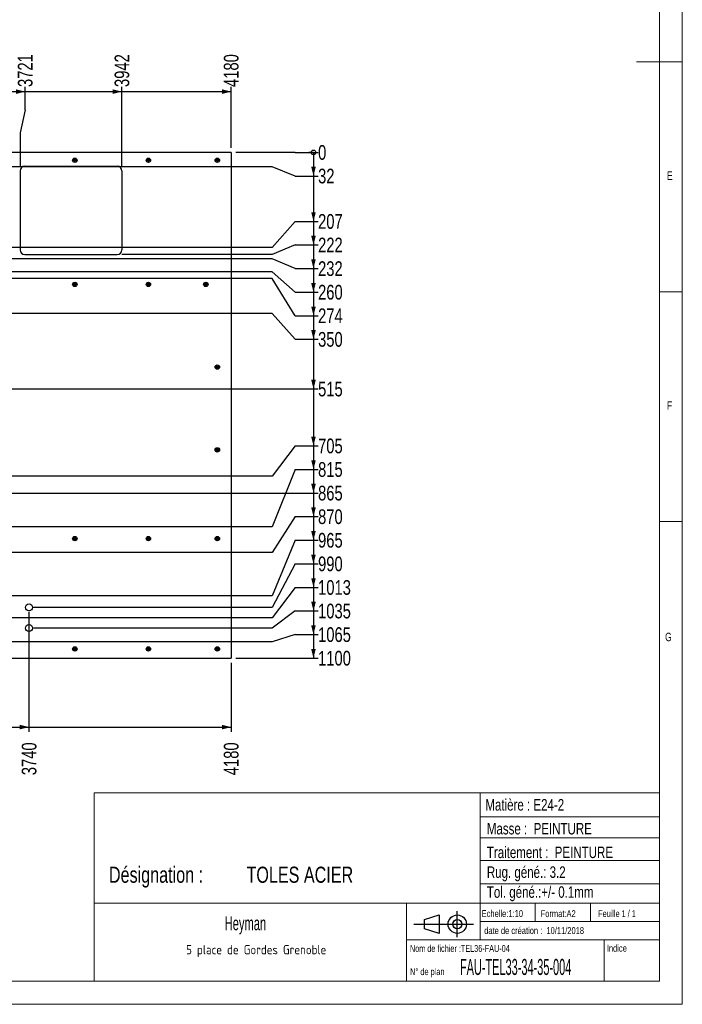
# Model space of a CAD drawing. Header units: millimetres. Extents: x 5 to 589, y 5 to 415.
# Tile 10 of 16: x 445 to 589, y 5 to 219. Entities that reach past the tile are written whole.
import ezdxf

# ---------------------------------------------------------------- set-up
doc = ezdxf.new("R2010")
doc.units = ezdxf.units.MM
doc.linetypes.add('CENTERX2', pattern=[20.32, 12.7, -2.54, 2.54, -2.54])
for name, color, linetype in [('COTES', 1, 'Continuous'), ('NOTES', 6, 'Continuous'), ('TRAIT-MIXTES', 3, 'CENTERX2')]:
    doc.layers.add(name, color=color, linetype=linetype)
doc.layers.add('TRAIT-FORT', color=4, linetype='Continuous', lineweight=25)
doc.styles.add('SLDTEXTSTYLE0', font='TXT', dxfattribs={"width": 0.75})
doc.styles.add('SLDTEXTSTYLE1', font='TXT', dxfattribs={"width": 0.7})
doc.styles.add('SLDTEXTSTYLE2', font='TXT', dxfattribs={"width": 0.692308})
doc.styles.add('SLDTEXTSTYLE3', font='TXT', dxfattribs={"width": 0.605})
doc.styles.add('SLDTEXTSTYLE4', font='ISOCP3', dxfattribs={"width": 0.96})
doc.styles.add('SLDTEXTSTYLE5', font='TXT', dxfattribs={"width": 0.660129})
doc.styles.add('SLDTEXTSTYLE6', font='TXT', dxfattribs={"width": 0.508933})
doc.dimstyles.new('SLDDIMSTYLE0', dxfattribs={"dimtxt": 3.2, "dimasz": 0.333333, "dimexe": 0, "dimexo": 0.0625, "dimgap": 0.8, "dimtad": 0, "dimtih": 1, "dimtoh": 1, "dimdec": 0, "dimlfac": 10, "dimrnd": 1e-09, "dimdsep": 46, "dimtxsty": 'SLDTEXTSTYLE0', "dimblk1": 'ORIGIN', "dimblk2": 'ORIGIN', "dimsah": 1, "dimcen": 0.09, "dimadec": 0, "dimazin": 2, "dimtfac": 1, "dimtdec": 0, "dimtofl": 0, "dimtmove": 0, "dimatfit": 3, "dimldrblk": 'ORIGIN', "dimfxl": 1, "dimfrac": 2, "dimtolj": 1, "dimtzin": 12, "dimarcsym": 0})
doc.dimstyles.new('SLDDIMSTYLE1', dxfattribs={"dimtxt": 3.2, "dimasz": 2, "dimexe": 0, "dimexo": 0.0625, "dimgap": 0.8, "dimtad": 0, "dimtih": 1, "dimtoh": 1, "dimdec": 0, "dimlfac": 10, "dimrnd": 1e-09, "dimzin": 12, "dimdsep": 46, "dimtxsty": 'SLDTEXTSTYLE0', "dimsah": 1, "dimcen": 0.09, "dimadec": 0, "dimazin": 3, "dimtfac": 1, "dimtdec": 0, "dimtofl": 0, "dimtmove": 0, "dimatfit": 3, "dimfxl": 1, "dimfrac": 2, "dimtolj": 1, "dimtzin": 12, "dimarcsym": 0})

# ---------------------------------------------------------------- blocks, each defined once
blk = doc.blocks.new('Bloc2')
for p, q in [((2.32, 3.8), (5.55, 4.8)), ((5.55, 4.8), (5.55, 0.8)), ((9.48, 0), (9.48, 5.6)), ((0, 2.8), (12.98, 2.8)), ((2.32, 1.8), (2.32, 3.8)), ((5.55, 0.8), (2.32, 1.8))]:
    blk.add_line(p, q)
for radius in [2, 1]:
    blk.add_circle((9.48, 2.8), radius)
blk = doc.blocks.new('SW_NOTE_5')
at = {"layer": 'NOTES', "color": 0, "insert": (16.91, 2.58), "char_height": 2, "attachment_point": 2, "style": 'SLDTEXTSTYLE4'}
blk.add_mtext('5 place de Gordes Grenoble', dxfattribs=at)
blk = doc.blocks.new('SW_NOTE_6')
at = {"layer": 'NOTES', "color": 0, "char_height": 3.5, "attachment_point": 1, "style": 'SLDTEXTSTYLE0'}
for s, insert in [('Désignation :', (0, 4.51)), ('TOLES ACIER', (29.93, 4.51))]:
    blk.add_mtext(s, dxfattribs=dict(at, insert=insert))
blk = doc.blocks.new('_D_23')
at = {"layer": 'COTES', "color": 1, "transparency": 16777216}
for p, q in [((446.85, 90.34), (446.85, 64.29)), ((442.2, 65.29), (446.85, 65.29))]:
    blk.add_line(p, q, dxfattribs=at)
blk.add_solid([(446.85, 65.29), (444.85, 65.79), (444.85, 64.79)], dxfattribs=at)
at = {"layer": 'COTES', "color": 1, "transparency": 16777216, "insert": (445.27, 54.83), "char_height": 3.2, "attachment_point": 1, "rotation": 90, "style": 'SLDTEXTSTYLE0'}
blk.add_mtext('3740', dxfattribs=at)
blk = doc.blocks.new('_D_24')
at = {"layer": 'COTES', "color": 1, "transparency": 16777216}
for p, q in [((490.83, 79.29), (490.83, 64.29)), ((446.85, 65.29), (490.83, 65.29))]:
    blk.add_line(p, q, dxfattribs=at)
blk.add_solid([(490.83, 65.29), (488.83, 65.79), (488.83, 64.79)], dxfattribs=at)
at = {"layer": 'COTES', "color": 1, "transparency": 16777216, "insert": (489.24, 54.83), "char_height": 3.2, "attachment_point": 1, "rotation": 90, "style": 'SLDTEXTSTYLE0'}
blk.add_mtext('4180', dxfattribs=at)
blk = doc.blocks.new('_D_36')
at = {"layer": 'COTES', "color": 1, "transparency": 16777216}
for p, q in [((440.88, 203.52), (446.01, 203.52)), ((446.01, 199.52), (446.01, 204.52)), ((446.01, 199.52), (444.93, 194.52)), ((444.93, 194.52), (444.93, 187.29))]:
    blk.add_line(p, q, dxfattribs=at)
blk.add_solid([(446.01, 203.52), (444.01, 204.02), (444.01, 203.02)], dxfattribs=at)
at = {"layer": 'COTES', "color": 1, "transparency": 16777216, "insert": (444.42, 204.52), "char_height": 3.2, "attachment_point": 1, "rotation": 90, "style": 'SLDTEXTSTYLE0'}
blk.add_mtext('3721', dxfattribs=at)
blk = doc.blocks.new('_D_37')
at = {"layer": 'COTES', "color": 1, "transparency": 16777216}
for p, q in [((446.01, 203.52), (467.05, 203.52)), ((467.05, 187.29), (467.05, 204.52))]:
    blk.add_line(p, q, dxfattribs=at)
blk.add_solid([(467.05, 203.52), (465.05, 204.02), (465.05, 203.02)], dxfattribs=at)
at = {"layer": 'COTES', "color": 1, "transparency": 16777216, "insert": (465.47, 204.52), "char_height": 3.2, "attachment_point": 1, "rotation": 90, "style": 'SLDTEXTSTYLE0'}
blk.add_mtext('3942', dxfattribs=at)
blk = doc.blocks.new('_D_38')
at = {"layer": 'COTES', "color": 1, "transparency": 16777216}
for p, q in [((467.05, 203.52), (490.83, 203.52)), ((490.83, 191.29), (490.83, 204.52))]:
    blk.add_line(p, q, dxfattribs=at)
blk.add_solid([(490.83, 203.52), (488.83, 204.02), (488.83, 203.02)], dxfattribs=at)
at = {"layer": 'COTES', "color": 1, "transparency": 16777216, "insert": (489.24, 204.52), "char_height": 3.2, "attachment_point": 1, "rotation": 90, "style": 'SLDTEXTSTYLE0'}
blk.add_mtext('4180', dxfattribs=at)
blk = doc.blocks.new('_Origin')
at = {"color": 0, "linetype": 'ByBlock', "lineweight": -2}
blk.add_line((0, 0), (-1, 0), dxfattribs=at)
blk.add_circle((0, 0), 0.5, dxfattribs=at)
blk = doc.blocks.new('_D_54')
at = {"layer": 'COTES', "color": 1, "transparency": 16777216}
for p, q in [((499.75, 190.29), (491.83, 190.29)), ((504.75, 190.29), (499.75, 190.29)), ((504.75, 190.29), (509.75, 190.29))]:
    blk.add_line(p, q, dxfattribs=at)
blk.add_blockref('_Origin', (508.75, 190.29), dxfattribs=at)
at = {"layer": 'COTES', "color": 1, "transparency": 16777216, "insert": (509.75, 191.88), "char_height": 3.2, "attachment_point": 1, "style": 'SLDTEXTSTYLE0'}
blk.add_mtext('0', dxfattribs=at)
blk = doc.blocks.new('_D_55')
at = {"layer": 'COTES', "color": 1, "transparency": 16777216}
for p, q in [((508.75, 190.29), (508.75, 185.16)), ((499.75, 187.14), (404.65, 187.14)), ((504.75, 185.16), (499.75, 187.14)), ((504.75, 185.16), (509.75, 185.16))]:
    blk.add_line(p, q, dxfattribs=at)
blk.add_solid([(508.75, 185.16), (509.25, 187.16), (508.25, 187.16)], dxfattribs=at)
at = {"layer": 'COTES', "color": 1, "transparency": 16777216, "insert": (509.75, 186.75), "char_height": 3.2, "attachment_point": 1, "style": 'SLDTEXTSTYLE0'}
blk.add_mtext('32', dxfattribs=at)
blk = doc.blocks.new('_D_56')
at = {"layer": 'COTES', "color": 1, "transparency": 16777216}
for p, q in [((508.75, 185.16), (508.75, 175.29)), ((504.75, 175.29), (499.75, 169.64)), ((504.75, 175.29), (509.75, 175.29)), ((499.75, 169.64), (374.35, 169.64))]:
    blk.add_line(p, q, dxfattribs=at)
blk.add_solid([(508.75, 175.29), (509.25, 177.29), (508.25, 177.29)], dxfattribs=at)
at = {"layer": 'COTES', "color": 1, "transparency": 16777216, "insert": (509.75, 176.88), "char_height": 3.2, "attachment_point": 1, "style": 'SLDTEXTSTYLE0'}
blk.add_mtext('207', dxfattribs=at)
blk = doc.blocks.new('_D_57')
at = {"layer": 'COTES', "color": 1, "transparency": 16777216}
for p, q in [((508.75, 175.29), (508.75, 170.16)), ((504.75, 170.16), (499.75, 168.09)), ((504.75, 170.16), (509.75, 170.16)), ((499.75, 168.09), (467.05, 168.09))]:
    blk.add_line(p, q, dxfattribs=at)
blk.add_solid([(508.75, 170.16), (509.25, 172.16), (508.25, 172.16)], dxfattribs=at)
at = {"layer": 'COTES', "color": 1, "transparency": 16777216, "insert": (509.75, 171.75), "char_height": 3.2, "attachment_point": 1, "style": 'SLDTEXTSTYLE0'}
blk.add_mtext('222', dxfattribs=at)
blk = doc.blocks.new('_D_58')
at = {"layer": 'COTES', "color": 1, "transparency": 16777216}
for p, q in [((508.75, 170.16), (508.75, 165.03)), ((499.75, 167.14), (404.65, 167.14)), ((504.75, 165.03), (499.75, 167.14)), ((504.75, 165.03), (509.75, 165.03))]:
    blk.add_line(p, q, dxfattribs=at)
blk.add_solid([(508.75, 165.03), (509.25, 167.03), (508.25, 167.03)], dxfattribs=at)
at = {"layer": 'COTES', "color": 1, "transparency": 16777216, "insert": (509.75, 166.62), "char_height": 3.2, "attachment_point": 1, "style": 'SLDTEXTSTYLE0'}
blk.add_mtext('232', dxfattribs=at)
blk = doc.blocks.new('_D_59')
at = {"layer": 'COTES', "color": 1, "transparency": 16777216}
for p, q in [((508.75, 165.03), (508.75, 159.9)), ((499.75, 164.29), (441.93, 164.29)), ((504.75, 159.9), (499.75, 164.29)), ((504.75, 159.9), (509.75, 159.9))]:
    blk.add_line(p, q, dxfattribs=at)
blk.add_solid([(508.75, 159.9), (509.25, 161.9), (508.25, 161.9)], dxfattribs=at)
at = {"layer": 'COTES', "color": 1, "transparency": 16777216, "insert": (509.75, 161.49), "char_height": 3.2, "attachment_point": 1, "style": 'SLDTEXTSTYLE0'}
blk.add_mtext('260', dxfattribs=at)
blk = doc.blocks.new('_D_60')
at = {"layer": 'COTES', "color": 1, "transparency": 16777216}
for p, q in [((499.75, 162.84), (371.85, 162.84)), ((504.75, 154.77), (499.75, 162.84)), ((508.75, 159.9), (508.75, 154.77)), ((504.75, 154.77), (509.75, 154.77))]:
    blk.add_line(p, q, dxfattribs=at)
blk.add_solid([(508.75, 154.77), (509.25, 156.77), (508.25, 156.77)], dxfattribs=at)
at = {"layer": 'COTES', "color": 1, "transparency": 16777216, "insert": (509.75, 156.36), "char_height": 3.2, "attachment_point": 1, "style": 'SLDTEXTSTYLE0'}
blk.add_mtext('274', dxfattribs=at)
blk = doc.blocks.new('_D_61')
at = {"layer": 'COTES', "color": 1, "transparency": 16777216}
for p, q in [((499.75, 155.29), (427.83, 155.29)), ((504.75, 149.64), (499.75, 155.29)), ((508.75, 154.77), (508.75, 149.64)), ((504.75, 149.64), (509.75, 149.64))]:
    blk.add_line(p, q, dxfattribs=at)
blk.add_solid([(508.75, 149.64), (509.25, 151.64), (508.25, 151.64)], dxfattribs=at)
at = {"layer": 'COTES', "color": 1, "transparency": 16777216, "insert": (509.75, 151.23), "char_height": 3.2, "attachment_point": 1, "style": 'SLDTEXTSTYLE0'}
blk.add_mtext('350', dxfattribs=at)
blk = doc.blocks.new('_D_62')
at = {"layer": 'COTES', "color": 1, "transparency": 16777216}
for p, q in [((508.75, 149.64), (508.75, 138.84)), ((381.75, 138.84), (509.75, 138.84))]:
    blk.add_line(p, q, dxfattribs=at)
blk.add_solid([(508.75, 138.84), (509.25, 140.84), (508.25, 140.84)], dxfattribs=at)
at = {"layer": 'COTES', "color": 1, "transparency": 16777216, "insert": (509.75, 140.43), "char_height": 3.2, "attachment_point": 1, "style": 'SLDTEXTSTYLE0'}
blk.add_mtext('515', dxfattribs=at)
blk = doc.blocks.new('_D_63')
at = {"layer": 'COTES', "color": 1, "transparency": 16777216}
for p, q in [((508.75, 138.84), (508.75, 126.47)), ((504.75, 126.47), (499.75, 119.84)), ((504.75, 126.47), (509.75, 126.47)), ((499.75, 119.84), (381.75, 119.84))]:
    blk.add_line(p, q, dxfattribs=at)
blk.add_solid([(508.75, 126.47), (509.25, 128.47), (508.25, 128.47)], dxfattribs=at)
at = {"layer": 'COTES', "color": 1, "transparency": 16777216, "insert": (509.75, 128.05), "char_height": 3.2, "attachment_point": 1, "style": 'SLDTEXTSTYLE0'}
blk.add_mtext('705', dxfattribs=at)
blk = doc.blocks.new('_D_64')
at = {"layer": 'COTES', "color": 1, "transparency": 16777216}
for p, q in [((508.75, 126.47), (508.75, 121.34)), ((504.75, 121.34), (499.75, 108.84)), ((504.75, 121.34), (509.75, 121.34)), ((499.75, 108.84), (367.85, 108.84))]:
    blk.add_line(p, q, dxfattribs=at)
blk.add_solid([(508.75, 121.34), (509.25, 123.34), (508.25, 123.34)], dxfattribs=at)
at = {"layer": 'COTES', "color": 1, "transparency": 16777216, "insert": (509.75, 122.92), "char_height": 3.2, "attachment_point": 1, "style": 'SLDTEXTSTYLE0'}
blk.add_mtext('815', dxfattribs=at)
blk = doc.blocks.new('_D_65')
at = {"layer": 'COTES', "color": 1, "transparency": 16777216}
for p, q in [((508.75, 121.34), (508.75, 116.21)), ((377.85, 116.21), (372.85, 103.84)), ((377.85, 116.21), (509.75, 116.21)), ((372.85, 103.84), (367.85, 103.84))]:
    blk.add_line(p, q, dxfattribs=at)
blk.add_solid([(508.75, 116.21), (509.25, 118.21), (508.25, 118.21)], dxfattribs=at)
at = {"layer": 'COTES', "color": 1, "transparency": 16777216, "insert": (509.75, 117.79), "char_height": 3.2, "attachment_point": 1, "style": 'SLDTEXTSTYLE0'}
blk.add_mtext('865', dxfattribs=at)
blk = doc.blocks.new('_D_66')
at = {"layer": 'COTES', "color": 1, "transparency": 16777216}
for p, q in [((508.75, 116.21), (508.75, 111.08)), ((504.75, 111.08), (499.75, 103.29)), ((504.75, 111.08), (509.75, 111.08)), ((499.75, 103.29), (427.83, 103.29))]:
    blk.add_line(p, q, dxfattribs=at)
blk.add_solid([(508.75, 111.08), (509.25, 113.08), (508.25, 113.08)], dxfattribs=at)
at = {"layer": 'COTES', "color": 1, "transparency": 16777216, "insert": (509.75, 112.66), "char_height": 3.2, "attachment_point": 1, "style": 'SLDTEXTSTYLE0'}
blk.add_mtext('870', dxfattribs=at)
blk = doc.blocks.new('_D_67')
at = {"layer": 'COTES', "color": 1, "transparency": 16777216}
for p, q in [((508.75, 111.08), (508.75, 105.95)), ((504.75, 105.95), (499.75, 93.84)), ((504.75, 105.95), (509.75, 105.95)), ((499.75, 93.84), (388.35, 93.84))]:
    blk.add_line(p, q, dxfattribs=at)
blk.add_solid([(508.75, 105.95), (509.25, 107.95), (508.25, 107.95)], dxfattribs=at)
at = {"layer": 'COTES', "color": 1, "transparency": 16777216, "insert": (509.75, 107.53), "char_height": 3.2, "attachment_point": 1, "style": 'SLDTEXTSTYLE0'}
blk.add_mtext('965', dxfattribs=at)
blk = doc.blocks.new('_D_68')
at = {"layer": 'COTES', "color": 1, "transparency": 16777216}
for p, q in [((508.75, 105.95), (508.75, 100.82)), ((504.75, 100.82), (499.75, 91.34)), ((504.75, 100.82), (509.75, 100.82)), ((499.75, 91.34), (447.85, 91.34))]:
    blk.add_line(p, q, dxfattribs=at)
blk.add_solid([(508.75, 100.82), (509.25, 102.82), (508.25, 102.82)], dxfattribs=at)
at = {"layer": 'COTES', "color": 1, "transparency": 16777216, "insert": (509.75, 102.4), "char_height": 3.2, "attachment_point": 1, "style": 'SLDTEXTSTYLE0'}
blk.add_mtext('990', dxfattribs=at)
blk = doc.blocks.new('_D_69')
at = {"layer": 'COTES', "color": 1, "transparency": 16777216}
for p, q in [((508.75, 100.82), (508.75, 95.68)), ((504.75, 95.68), (499.75, 89.04)), ((504.75, 95.68), (509.75, 95.68)), ((499.75, 89.04), (431.9, 89.04))]:
    blk.add_line(p, q, dxfattribs=at)
blk.add_solid([(508.75, 95.68), (509.25, 97.68), (508.25, 97.68)], dxfattribs=at)
at = {"layer": 'COTES', "color": 1, "transparency": 16777216, "insert": (509.75, 97.27), "char_height": 3.2, "attachment_point": 1, "style": 'SLDTEXTSTYLE0'}
blk.add_mtext('1013', dxfattribs=at)
blk = doc.blocks.new('_D_70')
at = {"layer": 'COTES', "color": 1, "transparency": 16777216}
for p, q in [((508.75, 95.68), (508.75, 90.55)), ((504.75, 90.55), (499.75, 86.84)), ((504.75, 90.55), (509.75, 90.55)), ((499.75, 86.84), (447.85, 86.84))]:
    blk.add_line(p, q, dxfattribs=at)
blk.add_solid([(508.75, 90.55), (509.25, 92.55), (508.25, 92.55)], dxfattribs=at)
at = {"layer": 'COTES', "color": 1, "transparency": 16777216, "insert": (509.75, 92.14), "char_height": 3.2, "attachment_point": 1, "style": 'SLDTEXTSTYLE0'}
blk.add_mtext('1035', dxfattribs=at)
blk = doc.blocks.new('_D_71')
at = {"layer": 'COTES', "color": 1, "transparency": 16777216}
for p, q in [((508.75, 90.55), (508.75, 85.42)), ((499.75, 83.84), (388.35, 83.84)), ((504.75, 85.42), (499.75, 83.84)), ((504.75, 85.42), (509.75, 85.42))]:
    blk.add_line(p, q, dxfattribs=at)
blk.add_solid([(508.75, 85.42), (509.25, 87.42), (508.25, 87.42)], dxfattribs=at)
at = {"layer": 'COTES', "color": 1, "transparency": 16777216, "insert": (509.75, 87.01), "char_height": 3.2, "attachment_point": 1, "style": 'SLDTEXTSTYLE0'}
blk.add_mtext('1065', dxfattribs=at)
blk = doc.blocks.new('_D_72')
at = {"layer": 'COTES', "color": 1, "transparency": 16777216}
for p, q in [((508.75, 85.42), (508.75, 80.29)), ((491.83, 80.29), (509.75, 80.29))]:
    blk.add_line(p, q, dxfattribs=at)
blk.add_solid([(508.75, 80.29), (509.25, 82.29), (508.25, 82.29)], dxfattribs=at)
at = {"layer": 'COTES', "color": 1, "transparency": 16777216, "insert": (509.75, 81.88), "char_height": 3.2, "attachment_point": 1, "style": 'SLDTEXTSTYLE0'}
blk.add_mtext('1100', dxfattribs=at)
blk = doc.blocks.new('SW_CENTERMARKSYMBOL_25')
at = {"layer": 'TRAIT-MIXTES', "color": 0}
for p, q in [((-0.25, 0), (-0.49, 0)), ((0, 0), (-0.25, 0)), ((0, 0.25), (0, 0.49)), ((0, 0), (0, 0.25)), ((0, 0), (0, -0.25)), ((0, 0), (0.25, 0)), ((0.25, 0), (0.49, 0)), ((0, -0.25), (0, -0.49))]:
    blk.add_line(p, q, dxfattribs=at)
blk = doc.blocks.new('SW_CENTERMARKSYMBOL_26')
at = {"layer": 'TRAIT-MIXTES', "color": 0}
for p, q in [((-0.25, 0), (-0.49, 0)), ((0, 0), (-0.25, 0)), ((0, 0.25), (0, 0.49)), ((0, 0), (0, 0.25)), ((0, 0), (0, -0.25)), ((0, 0), (0.25, 0)), ((0.25, 0), (0.49, 0)), ((0, -0.25), (0, -0.49))]:
    blk.add_line(p, q, dxfattribs=at)
blk = doc.blocks.new('SW_CENTERMARKSYMBOL_27')
at = {"layer": 'TRAIT-MIXTES', "color": 0}
for p, q in [((-0.25, 0), (-0.49, 0)), ((0, 0), (-0.25, 0)), ((0, 0.25), (0, 0.49)), ((0, 0), (0, 0.25)), ((0, 0), (0, -0.25)), ((0, 0), (0.25, 0)), ((0.25, 0), (0.49, 0)), ((0, -0.25), (0, -0.49))]:
    blk.add_line(p, q, dxfattribs=at)
blk = doc.blocks.new('SW_CENTERMARKSYMBOL_28')
at = {"layer": 'TRAIT-MIXTES', "color": 0}
for p, q in [((-0.25, 0), (-0.49, 0)), ((0, 0), (-0.25, 0)), ((0, 0.25), (0, 0.49)), ((0, 0), (0, 0.25)), ((0, 0), (0, -0.25)), ((0, 0), (0.25, 0)), ((0.25, 0), (0.49, 0)), ((0, -0.25), (0, -0.49))]:
    blk.add_line(p, q, dxfattribs=at)
blk = doc.blocks.new('SW_CENTERMARKSYMBOL_29')
at = {"layer": 'TRAIT-MIXTES', "color": 0}
for p, q in [((-0.25, 0), (-0.49, 0)), ((0, 0), (-0.25, 0)), ((0, 0.25), (0, 0.49)), ((0, 0), (0, 0.25)), ((0, 0), (0, -0.25)), ((0, 0), (0.25, 0)), ((0.25, 0), (0.49, 0)), ((0, -0.25), (0, -0.49))]:
    blk.add_line(p, q, dxfattribs=at)
blk = doc.blocks.new('SW_CENTERMARKSYMBOL_30')
at = {"layer": 'TRAIT-MIXTES', "color": 0}
for p, q in [((-0.25, 0), (-0.49, 0)), ((0, 0), (-0.25, 0)), ((0, 0.25), (0, 0.49)), ((0, 0), (0, 0.25)), ((0, 0), (0, -0.25)), ((0, 0), (0.25, 0)), ((0.25, 0), (0.49, 0)), ((0, -0.25), (0, -0.49))]:
    blk.add_line(p, q, dxfattribs=at)
blk = doc.blocks.new('SW_CENTERMARKSYMBOL_31')
at = {"layer": 'TRAIT-MIXTES', "color": 0}
for p, q in [((-0.25, 0), (-0.49, 0)), ((0, 0), (-0.25, 0)), ((0, 0.25), (0, 0.49)), ((0, 0), (0, 0.25)), ((0, 0), (0, -0.25)), ((0, 0), (0.25, 0)), ((0.25, 0), (0.49, 0)), ((0, -0.25), (0, -0.49))]:
    blk.add_line(p, q, dxfattribs=at)
blk = doc.blocks.new('SW_CENTERMARKSYMBOL_32')
at = {"layer": 'TRAIT-MIXTES', "color": 0}
for p, q in [((-0.25, 0), (-0.49, 0)), ((0, 0), (-0.25, 0)), ((0, 0.25), (0, 0.49)), ((0, 0), (0, 0.25)), ((0, 0), (0, -0.25)), ((0, 0), (0.25, 0)), ((0.25, 0), (0.49, 0)), ((0, -0.25), (0, -0.49))]:
    blk.add_line(p, q, dxfattribs=at)
blk = doc.blocks.new('SW_CENTERMARKSYMBOL_33')
at = {"layer": 'TRAIT-MIXTES', "color": 0}
for p, q in [((-0.25, 0), (-0.49, 0)), ((0, 0), (-0.25, 0)), ((0, 0.25), (0, 0.49)), ((0, 0), (0, 0.25)), ((0, 0), (0, -0.25)), ((0, 0), (0.25, 0)), ((0.25, 0), (0.49, 0)), ((0, -0.25), (0, -0.49))]:
    blk.add_line(p, q, dxfattribs=at)
blk = doc.blocks.new('SW_CENTERMARKSYMBOL_34')
at = {"layer": 'TRAIT-MIXTES', "color": 0}
for p, q in [((-0.25, 0), (-0.49, 0)), ((0, 0), (-0.25, 0)), ((0, 0.25), (0, 0.49)), ((0, 0), (0, 0.25)), ((0, 0), (0, -0.25)), ((0, 0), (0.25, 0)), ((0.25, 0), (0.49, 0)), ((0, -0.25), (0, -0.49))]:
    blk.add_line(p, q, dxfattribs=at)
blk = doc.blocks.new('SW_CENTERMARKSYMBOL_36')
at = {"layer": 'TRAIT-MIXTES', "color": 0}
for p, q in [((-0.25, 0), (-0.49, 0)), ((0, 0), (-0.25, 0)), ((0, 0.25), (0, 0.49)), ((0, 0), (0, 0.25)), ((0, 0), (0, -0.25)), ((0, 0), (0.25, 0)), ((0.25, 0), (0.49, 0)), ((0, -0.25), (0, -0.49))]:
    blk.add_line(p, q, dxfattribs=at)
blk = doc.blocks.new('SW_CENTERMARKSYMBOL_37')
at = {"layer": 'TRAIT-MIXTES', "color": 0}
for p, q in [((-0.25, 0), (-0.49, 0)), ((0, 0), (-0.25, 0)), ((0, 0.25), (0, 0.49)), ((0, 0), (0, 0.25)), ((0, 0), (0, -0.25)), ((0, 0), (0.25, 0)), ((0.25, 0), (0.49, 0)), ((0, -0.25), (0, -0.49))]:
    blk.add_line(p, q, dxfattribs=at)
blk = doc.blocks.new('SW_CENTERMARKSYMBOL_38')
at = {"layer": 'TRAIT-MIXTES', "color": 0}
for p, q in [((-0.25, 0), (-0.49, 0)), ((0, 0), (-0.25, 0)), ((0, 0.25), (0, 0.49)), ((0, 0), (0, 0.25)), ((0, 0), (0, -0.25)), ((0, 0), (0.25, 0)), ((0.25, 0), (0.49, 0)), ((0, -0.25), (0, -0.49))]:
    blk.add_line(p, q, dxfattribs=at)
blk = doc.blocks.new('SW_CENTERMARKSYMBOL_39')
at = {"layer": 'TRAIT-MIXTES', "color": 0}
for p, q in [((-0.25, 0), (-0.49, 0)), ((0, 0), (-0.25, 0)), ((0, 0.25), (0, 0.49)), ((0, 0), (0, 0.25)), ((0, 0), (0, -0.25)), ((0, 0), (0.25, 0)), ((0.25, 0), (0.49, 0)), ((0, -0.25), (0, -0.49))]:
    blk.add_line(p, q, dxfattribs=at)

msp = doc.modelspace()

# ---------------------------------------------------------------- linework, layer by layer
at = {"color": 7, "linetype": 'Continuous', "lineweight": 18}
for p, q in [((589, 5), (589, 415)), ((584, 10), (584, 410)), ((589, 210), (579, 210)), ((584, 160), (589, 160)), ((589, 110), (584, 110)), ((461, 51), (461, 10)), ((584, 51), (461, 51)), ((545, 51), (545, 19)), ((584, 51), (584, 10)), ((545, 45.75642), (584, 45.75642)), ((545, 41.17842), (584, 41.17842)), ((545, 36.24486), (584, 36.24486)), ((545, 31.17795), (584, 31.17795)), ((461, 27), (584, 27)), ((529, 27), (529, 10)), ((557, 27), (557, 23)), ((569, 27), (569, 23)), ((545, 23), (584, 23)), ((529, 19), (584, 19)), ((572, 19), (572, 10)), ((10, 10), (584, 10)), ((461, 10.00044), (584, 10)), ((5, 5), (589, 5))]:
    msp.add_line(p, q, dxfattribs=at)
at = {"layer": 'TRAIT-FORT', "color": 4, "linetype": 'Continuous', "lineweight": 25}
for p, q in [((490.8285, 190.29208), (365.8285, 190.29208)), ((490.8285, 190.29208), (490.8285, 80.29208)), ((445.9288, 187.29208), (466.0535, 187.29208)), ((444.9288, 186.29208), (444.9288, 169.09208)), ((467.0535, 186.29208), (467.0535, 169.09208)), ((445.9288, 168.09208), (466.0535, 168.09208)), ((365.8285, 80.29208), (490.8285, 80.29208))]:
    msp.add_line(p, q, dxfattribs=at)
for centre, radius in [((456.8285, 188.59218), 0.475), ((456.8285, 188.59218), 0.24), ((472.8285, 188.59218), 0.475), ((472.8285, 188.59218), 0.24), ((487.8285, 188.59218), 0.475), ((487.8285, 188.59218), 0.24), ((456.8285, 161.59218), 0.475), ((456.8285, 161.59218), 0.24), ((472.8285, 161.59218), 0.475), ((472.8285, 161.59218), 0.24), ((485.3287, 161.59218), 0.475), ((485.3287, 161.59218), 0.24), ((487.8285, 143.59218), 0.475), ((487.8285, 143.59218), 0.24), ((487.8285, 125.59218), 0.475), ((487.8285, 125.59218), 0.24), ((456.8285, 106.29208), 0.475), ((456.8285, 106.29208), 0.24), ((472.8285, 106.29208), 0.475), ((472.8285, 106.29208), 0.24), ((487.8285, 106.29208), 0.475), ((487.8285, 106.29208), 0.24), ((446.8535, 91.34208), 0.75), ((446.8535, 86.84208), 0.75), ((456.8285, 82.29208), 0.475), ((456.8285, 82.29208), 0.24), ((472.8285, 82.29208), 0.475), ((472.8285, 82.29208), 0.24), ((487.8285, 82.29208), 0.475), ((487.8285, 82.29208), 0.24)]:
    msp.add_circle(centre, radius, dxfattribs=at)
for centre, start, end in [((445.9288, 186.29208), 90, 180), ((466.0535, 186.29208), 0, 90), ((445.9288, 169.09208), 180, 270), ((466.0535, 169.09208), 270, 0)]:
    msp.add_arc(centre, 1, start, end, dxfattribs=at)

# ---------------------------------------------------------------- block references
msp.add_blockref('Bloc2', (530.55991, 19.6343))
msp.add_blockref('Bloc2', (530.55991, 19.6343))
at = {"layer": 'NOTES', "color": 211}
for name, p in [('SW_NOTE_6', (464.24731, 30.42302)), ('SW_NOTE_5', (479.38277, 15.30116))]:
    msp.add_blockref(name, p, dxfattribs=at)
at = {"layer": 'TRAIT-MIXTES', "color": 3}
for name, p in [('SW_CENTERMARKSYMBOL_28', (456.8285, 188.59218)), ('SW_CENTERMARKSYMBOL_27', (472.8285, 188.59218)), ('SW_CENTERMARKSYMBOL_39', (487.8285, 188.59218)), ('SW_CENTERMARKSYMBOL_29', (456.8285, 161.59218)), ('SW_CENTERMARKSYMBOL_30', (472.8285, 161.59218)), ('SW_CENTERMARKSYMBOL_38', (485.3287, 161.59218)), ('SW_CENTERMARKSYMBOL_33', (487.8285, 143.59218)), ('SW_CENTERMARKSYMBOL_34', (487.8285, 125.59218)), ('SW_CENTERMARKSYMBOL_32', (456.8285, 106.29208)), ('SW_CENTERMARKSYMBOL_31', (472.8285, 106.29208)), ('SW_CENTERMARKSYMBOL_37', (487.8285, 106.29208)), ('SW_CENTERMARKSYMBOL_26', (456.8285, 82.29208)), ('SW_CENTERMARKSYMBOL_25', (472.8285, 82.29208)), ('SW_CENTERMARKSYMBOL_36', (487.8285, 82.29208))]:
    msp.add_blockref(name, p, dxfattribs=at)

# ---------------------------------------------------------------- texts
at = {"layer": 'NOTES', "color": 211}
for s, insert, char_height, attachment_point, style in [('E', (585.66668, 186.16802), 1.85208, 1, 'SLDTEXTSTYLE0'), ('F', (585.66668, 136.16802), 1.85208, 1, 'SLDTEXTSTYLE0'), ('G', (585.25156, 85.82333), 1.85208, 1, 'SLDTEXTSTYLE0'), ('Matière : E24-2', (546.14656, 49.64299), 2.5, 1, 'SLDTEXTSTYLE0'), ('Masse :  PEINTURE', (546.47149, 44.45175), 2.5, 1, 'SLDTEXTSTYLE0'), ('Traitement :  PEINTURE', (546.47149, 39.30539), 2.5, 1, 'SLDTEXTSTYLE0'), ('Rug. géné.: 3.2', (546.47149, 34.99936), 2.5, 1, 'SLDTEXTSTYLE0'), ('Tol. géné.:+/- 0.1mm', (546.47149, 30.66333), 2.5, 1, 'SLDTEXTSTYLE0'), ('Heyman', (493.94282, 24.11465), 3, 2, 'SLDTEXTSTYLE3'), ('Echelle:1:10', (545.33353, 25.49264), 1.5, 1, 'SLDTEXTSTYLE0'), ('Format:A2', (558.16935, 25.46805), 1.5, 1, 'SLDTEXTSTYLE0'), ('Feuille 1 / 1', (570.68645, 25.47187), 1.5, 1, 'SLDTEXTSTYLE2'), ('date de création :  10/11/2018', (545.88903, 21.78264), 1.5, 1, 'SLDTEXTSTYLE0'), ('Nom de fichier :TEL36-FAU-04', (529.73247, 17.90325), 1.5, 1, 'SLDTEXTSTYLE5'), ('Indice', (572.57276, 17.94805), 1.5, 1, 'SLDTEXTSTYLE0'), ('N° de plan', (529.7582, 12.85291), 1.5, 1, 'SLDTEXTSTYLE1'), ('FAU-TEL33-34-35-004', (540.6208, 14.87549), 3.5, 1, 'SLDTEXTSTYLE6')]:
    msp.add_mtext(s, dxfattribs=dict(at, insert=insert, char_height=char_height, attachment_point=attachment_point, style=style))

# ---------------------------------------------------------------- dimensions: what is measured, and where the dimension line sits
at = {"layer": 'COTES', "color": 1}
for feature_location, offset, dtype, origin, dimstyle, picture, middle in [((444.9288, 186.29208), (1.0808, 18.23013), 1, (72.8285, 190.29208), 'SLDDIMSTYLE1', '_D_36', (446.0096, 209.2511)), ((467.0535, 186.29208), (0, 18.23013), 1, (72.8285, 190.29208), 'SLDDIMSTYLE1', '_D_37', (467.0535, 209.2511)), ((490.8285, 190.29208), (0, 14.23013), 1, (72.8285, 190.29208), 'SLDDIMSTYLE1', '_D_38', (490.8285, 209.2511)), ((490.8284974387, 190.2920785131), (18.9213041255, 0), 0, (490.8284974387, 190.2920785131), 'SLDDIMSTYLE0', '_D_54', (510.9320238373, 190.2920785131)), ((366.853495, 103.842076), (142.896307, 12.365603), 0, (490.828497, 190.292079), 'SLDDIMSTYLE1', '_D_65', (513.296468, 116.207679)), ((366.853495, 108.842076), (142.896307, 12.496403), 0, (490.828497, 190.292079), 'SLDDIMSTYLE1', '_D_64', (513.296468, 121.338479)), ((370.8534975, 162.8420787), (138.8963041, -8.0712002), 0, (490.8284974, 190.2920785), 'SLDDIMSTYLE1', '_D_60', (513.2964684, 154.7708785)), ((373.3534974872, 169.6420785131), (136.396304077, 5.6520000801), 0, (490.8284974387, 190.2920785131), 'SLDDIMSTYLE1', '_D_56', (513.2964683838, 175.2940785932)), ((380.7534974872, 138.8420785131), (128.996304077, 0), 0, (490.8284974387, 190.2920785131), 'SLDDIMSTYLE1', '_D_62', (513.2964683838, 138.8420785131)), ((380.7534974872, 119.8420785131), (128.996304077, 6.6272002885), 0, (490.8284974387, 190.2920785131), 'SLDDIMSTYLE1', '_D_63', (513.2964683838, 126.4692788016)), ((387.3534974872, 93.8420785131), (122.396304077, 12.1040001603), 0, (490.8284974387, 190.2920785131), 'SLDDIMSTYLE1', '_D_67', (513.2964683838, 105.9460786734)), ((387.3534974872, 83.8420785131), (122.396304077, 1.5808000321), 0, (490.8284974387, 190.2920785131), 'SLDDIMSTYLE1', '_D_71', (514.478690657, 85.4228785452)), ((403.6534974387, 187.1420785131), (106.0963041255, -1.9808000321), 0, (490.8284974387, 190.2920785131), 'SLDDIMSTYLE1', '_D_55', (512.1142461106, 185.161278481)), ((403.6534974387, 167.1420785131), (106.0963041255, -2.109599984), 0, (490.8284974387, 190.2920785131), 'SLDDIMSTYLE1', '_D_58', (513.2964683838, 165.0324785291)), ((426.8288, 155.29208), (82.921, -5.652), 0, (490.8285, 190.29208), 'SLDDIMSTYLE1', '_D_61', (513.29647, 149.64008)), ((426.8288, 103.29208), (82.921, 7.7848), 0, (490.8285, 190.29208), 'SLDDIMSTYLE1', '_D_66', (513.29647, 111.07688)), ((430.9034974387, 89.0420785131), (78.8463041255, 6.6424000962), 0, (490.8284974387, 190.2920785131), 'SLDDIMSTYLE1', '_D_69', (514.478690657, 95.6844786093)), ((440.9288, 164.29208), (68.821, -4.3904), 0, (490.8285, 190.29208), 'SLDDIMSTYLE1', '_D_59', (513.29647, 159.90168)), ((446.8534975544, 91.3420785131), (62.8963040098, 9.4732001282), 0, (490.8284974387, 190.2920785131), 'SLDDIMSTYLE1', '_D_68', (513.2964683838, 100.8152786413)), ((446.8534975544, 86.8420785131), (62.8963040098, 3.7116000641), 0, (490.8284974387, 190.2920785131), 'SLDDIMSTYLE1', '_D_70', (514.478690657, 90.5536785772)), ((466.0535, 168.09208), (43.6963, 2.0712), 0, (490.8285, 190.29208), 'SLDDIMSTYLE1', '_D_57', (513.29647, 170.16328)), ((490.8285, 80.29208), (18.9213, 0), 0, (490.8285, 190.29208), 'SLDDIMSTYLE1', '_D_72', (514.47869, 80.29208)), ((446.8535, 91.34208), (0, -27.05), 1, (72.8285, 80.29208), 'SLDDIMSTYLE1', '_D_23', (446.8535, 59.56319)), ((490.8285, 80.29208), (0, -16), 1, (72.8285, 80.29208), 'SLDDIMSTYLE1', '_D_24', (490.8285, 59.56319))]:
    dim = msp.add_ordinate_dim(feature_location=feature_location, offset=offset, dtype=dtype, origin=origin, dimstyle=dimstyle, dxfattribs=at)
    dim.commit()
    dim.dimension.update_dxf_attribs({"geometry": picture, "text_midpoint": middle})

doc.saveas('drawing.dxf')
